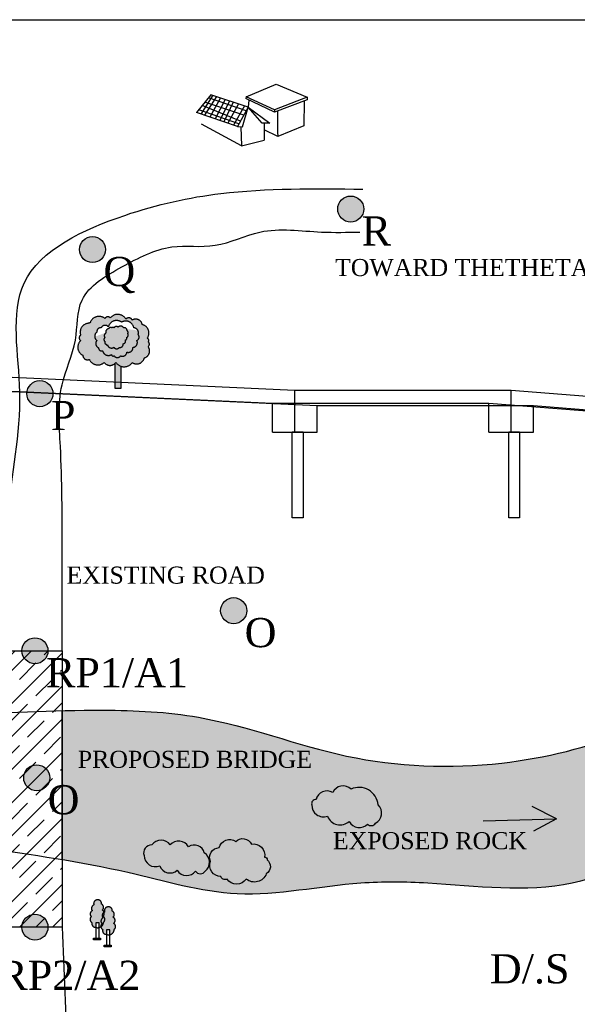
# Model space of a CAD drawing. Header units: millimetres. Extents: x 14111 to 16954, y -2164 to 951.
# Tile 4 of 5: x 15613 to 16091, y -1537 to -693. Entities that reach past the tile are written whole.
import ezdxf

# ---------------------------------------------------------------- set-up
doc = ezdxf.new("R2010")
doc.units = ezdxf.units.MM
doc.linetypes.add('ACAD_ISO10W100', pattern=[18, 12, -3, 0, -3])
doc.styles.get("Standard").update_dxf_attribs({"font": 'times.ttf', "height": 6})

msp = doc.modelspace()

# ---------------------------------------------------------------- hatches: boundary and pattern name
at = {"ltscale": 100}
h = msp.add_hatch(color=256, dxfattribs=at)
h.set_gradient(color1=(230, 77, 25), one_color=1, tint=1, name='SPHERICAL')
h.paths.add_polyline_path([(15885.57479316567, -855.6479688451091, 1), (15907.88399185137, -855.6479688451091, 1)])
h = msp.add_hatch(color=256, dxfattribs=at)
h.set_gradient(color1=(230, 77, 25), one_color=1, tint=1, name='SPHERICAL')
h.paths.add_polyline_path([(15664.35922091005, -890.3791287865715, 1), (15686.66841959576, -890.3791287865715, 1)])
at = {"linetype": 'ACAD_ISO10W100', "ltscale": 100}
h = msp.add_hatch(color=256, dxfattribs=at)
h.set_gradient(color1=(0, 255, 0), one_color=1, tint=1, name='INVSPHERICAL')
h.paths.add_polyline_path([(15667.16486798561, -980.8756479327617, 0.5205670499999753), (15672.83209813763, -984.4990181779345, 0.5205670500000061), (15685.52669067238, -986.9900841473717, 0.52056705), (15695.50101561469, -986.9900841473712, 0.5205670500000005), (15709.55574664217, -987.2165444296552, 0.5205670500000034), (15719.98345212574, -983.1402536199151, 0.5205670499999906), (15723.15710025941, -973.4024485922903, 0.5205670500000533), (15723.38378896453, -969.552619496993, 0.5205670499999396), (15722.47703101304, -966.3821712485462, 0.5205670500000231), (15718.16993622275, -954.606220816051, 0.5205670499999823), (15709.55574664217, -950.7563902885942, 0.520567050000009), (15704.11520832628, -949.8505491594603, 0.5205670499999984), (15690.74054341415, -948.944706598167, 0.5205670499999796), (15686.20675991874, -949.3976271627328, 0.5205670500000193), (15673.51216425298, -953.0209974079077, 0.52056704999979), (15672.83209813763, -953.473917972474, 0.5205670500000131), (15665.35135208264, -963.664643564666, 0.5205670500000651), (15665.35135208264, -968.4203166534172, 0.5205670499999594)])
h.paths.add_polyline_path([(15679.29946887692, -968.2555194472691, -0.5205670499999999), (15679.29946887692, -961.0536743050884, -0.52056705), (15682.90402624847, -957.4527531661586, -0.52056705), (15689.08326835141, -956.4239181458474, -0.52056705), (15700.41187678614, -952.5657868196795, -0.5205670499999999), (15710.96808230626, -957.4527531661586, -0.5205670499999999), (15714.57263967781, -963.1113443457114, -0.5205670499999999), (15713.54276703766, -968.2555194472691, -0.5205670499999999), (15710.19567626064, -974.1713193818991, -0.5205670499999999), (15705.04630992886, -978.2866594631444, -0.5205670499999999), (15699.63947387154, -981.3731645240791, -0.5205670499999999), (15693.97516808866, -981.3731645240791, -0.52056705), (15691.65795308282, -980.3443295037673, -0.52056705), (15684.19136861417, -977.0006156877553, -0.5205670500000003), (15680.58681124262, -974.4285281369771, -0.5205670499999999)], flags=16)
h.paths.add_polyline_path([(15686.1646039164, -969.1253202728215, -0.52056705), (15686.1646039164, -965.8323435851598, -0.52056705), (15687.14458694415, -961.9163716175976, -0.52056705), (15689.2827266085, -958.2673972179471, -0.5205670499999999), (15692.04449268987, -957.4664030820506, -0.5205670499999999), (15693.91536567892, -957.4664030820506, -0.5205670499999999), (15697.38984498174, -956.9324065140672, -0.5205670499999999), (15702.28975072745, -957.4664030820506, -0.52056705), (15705.14060674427, -959.9583856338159, -0.5205670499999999), (15705.67514322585, -962.2723693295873, -0.5205670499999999), (15704.6951601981, -965.654344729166, -0.52056705), (15703.71518030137, -967.8793297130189, -0.5205670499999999), (15701.84430731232, -970.9943075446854, -0.5205670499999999), (15698.45891481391, -974.1982840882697, -0.5205670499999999), (15693.82627574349, -974.1092853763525, -0.5205670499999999), (15688.39183351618, -972.0622992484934, -0.5205670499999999), (15687.14458694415, -971.3503038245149, -0.5205670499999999)], flags=0)
h = msp.add_hatch(color=256, dxfattribs=at)
h.set_gradient(color1=(0, 255, 0), one_color=1, tint=1, name='INVSPHERICAL')
h.paths.add_polyline_path([(15699.62845895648, -962.7998911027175, 0.5205670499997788), (15696.35067322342, -962.2304156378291, 0.5205670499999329), (15693.78545042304, -967.3556876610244, 0.5205670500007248), (15694.4980133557, -968.0675312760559, 0.5205670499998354), (15698.63087335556, -967.6404253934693, 0.5205670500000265), (15700.05599608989, -965.2201582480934, 0.5205670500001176)], flags=17)
edge = h.paths.add_edge_path()
edge.add_arc((15712.25670826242, -965.3228696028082), 3.202246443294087, 293.6789555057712, 403.678955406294)
edge.add_arc((15710.78926688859, -961.5440178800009), 4.09517055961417, 337.4973870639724, 385.5183638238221)
edge.add_spline(control_points=[(15714.48494231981, -959.7798169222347), (15714.27660264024, -959.7415247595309), (15711.07862016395, -959.1632316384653), (15707.85815996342, -958.7354654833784), (15704.8659089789, -958.5931542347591)], knot_values=[605.2425099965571, 605.2425099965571, 605.2425099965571, 605.2425099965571, 605.9904952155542, 616.7188395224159, 616.7188395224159, 616.7188395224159, 616.7188395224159], degree=3, periodic=0)
edge.add_arc((15702.84272625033, -959.710489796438), 2.311213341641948, -6.157268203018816, 28.910389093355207, ccw=False)
edge.add_arc((15704.59774057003, -961.3025207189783), 1.449621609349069, -41.99268335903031, 68.00731654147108, ccw=False)
edge.add_arc((15704.00110937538, -963.6202612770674), 2.149232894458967, -71.15981518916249, 38.840184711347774, ccw=False)
edge.add_arc((15703.42619461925, -966.423742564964), 1.483996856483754, -78.77077409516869, 31.229225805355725, ccw=False)
edge.add_arc((15701.68917832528, -968.7818189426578), 2.217920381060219, -85.98926123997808, 24.01073866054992, ccw=False)
edge.add_arc((15699.02988679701, -971.4110571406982), 2.845108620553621, -101.57704676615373, 8.42295313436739, ccw=False)
edge.add_arc((15696.17375406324, -972.5318803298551), 2.828225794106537, 213.8994128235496, 323.89941272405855, ccw=False)
edge.add_arc((15691.82571218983, -971.1831736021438), 3.54462757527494, 194.3601618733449, 304.36016177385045, ccw=False)
edge.add_arc((15688.01748251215, -971.2696358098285), 0.876615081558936, 185.2799512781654, 295.2799511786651, ccw=False)
edge.add_arc((15687.43357055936, -969.8947162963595), 1.483996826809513, 148.7708553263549, 258.7708552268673, ccw=False)
edge.add_arc((15687.31748746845, -967.478831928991), 2.009991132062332, 125.00000004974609, 234.99999995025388, ccw=False)
edge.add_arc((15688.02559197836, -964.2174533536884), 2.463969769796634, 110.95012396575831, 220.9501238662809, ccw=False)
edge.add_arc((15689.49117646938, -960.8404551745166), 2.581487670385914, 196.3242013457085, 204.6315596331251, ccw=False)
edge.add_spline(control_points=[(15687.01375720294, -961.5660393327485), (15683.80760835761, -962.7001435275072), (15680.63036476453, -963.9607887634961), (15677.43493294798, -964.9507268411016)], knot_values=[638.6196816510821, 638.6196816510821, 638.6196816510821, 638.6196816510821, 650.7513782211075, 650.7513782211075, 650.7513782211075, 650.7513782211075], degree=3, periodic=0)
edge.add_arc((15681.82086201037, -964.6545968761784), 4.395914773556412, 183.8626445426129, 234.9999999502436)
edge.add_arc((15682.10433367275, -970.8913203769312), 3.848988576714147, 136.7798428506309, 246.7798427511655)
edge.add_arc((15683.28958747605, -974.4526027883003), 2.702883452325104, 179.4896582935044, 289.4896581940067)
edge.add_arc((15689.09530766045, -976.0583932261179), 4.993636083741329, 190.8760316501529, 300.8760315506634)
edge.add_arc((15693.1767596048, -980.0474813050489), 1.547543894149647, 191.0589533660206, 301.0589532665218)
edge.add_arc((15696.8073209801, -979.390069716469), 3.457420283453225, 215.0000000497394, 324.9999999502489)
edge.add_arc((15701.26229484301, -977.9369583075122), 3.800139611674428, 244.7199868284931, 354.7199867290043)
edge.add_arc((15706.1801970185, -974.4261768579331), 4.023558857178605, 253.6316208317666, 363.6316207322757)
edge.add_arc((15709.79807779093, -970.041590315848), 4.14882473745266, 275.4993235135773, 385.4993234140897)
h = msp.add_hatch(color=256, dxfattribs=at)
h.set_gradient(color1=(38, 76, 47), one_color=1, tint=1, name='SPHERICAL')
h.paths.add_polyline_path([(15699.93661670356, -990.3362829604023, -0.1663771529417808), (15695.50101561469, -986.9900841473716, -0.04335099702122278), (15694.82418540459, -987.797713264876), (15694.82418540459, -1009.31349258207), (15699.93661670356, -1009.31349258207)])
at = {"ltscale": 100}
h = msp.add_hatch(color=256, dxfattribs=at)
h.set_gradient(color1=(230, 77, 25), one_color=1, tint=1, name='SPHERICAL')
h.paths.add_polyline_path([(15619.32605004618, -1013.800187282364, 1), (15641.63524873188, -1013.800187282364, 1)])
h = msp.add_hatch(color=256, dxfattribs=at)
h.set_gradient(color1=(230, 77, 25), one_color=1, tint=1, name='SPHERICAL')
h.paths.add_polyline_path([(15785.31546787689, -1199.7027697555, 1), (15807.6246665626, -1199.7027697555, 1)])
h = msp.add_hatch(color=256, dxfattribs=at)
h.set_gradient(color1=(230, 77, 25), one_color=1, tint=1, name='SPHERICAL')
h.paths.add_polyline_path([(15615.08070305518, -1234.05327176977, 1), (15637.38990174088, -1234.05327176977, 1)])
h = msp.add_hatch(color=256, dxfattribs=at)
h.set_gradient(color1=(46, 160, 209), one_color=1, tint=1, name='CYLINDER')
edge = h.paths.add_edge_path()
edge.add_spline(control_points=[(15649.50742497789, -1412.835103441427), (15668.35058073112, -1415.961341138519), (15718.35471094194, -1425.343150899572), (15802.65167524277, -1450.932697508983), (15889.16158754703, -1430.986289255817), (15984.52283205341, -1432.386889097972), (16088.86634503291, -1447.415403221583), (16185.06045713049, -1387.700766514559), (16290.50992022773, -1377.04014486), (16389.48179748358, -1368.194254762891), (16493.94750377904, -1414.112091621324), (16539.68684576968, -1467.834775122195), (16563.89466739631, -1496.267828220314)], knot_values=[2683.884150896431, 2683.884150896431, 2683.884150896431, 2683.884150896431, 2875.23158542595, 3193.202139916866, 3546.960629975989, 3738.300487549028, 4151.191740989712, 4558.977805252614, 4813.937886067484, 5206.688107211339, 5535.907907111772, 5906.048708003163, 5906.048708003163, 5906.048708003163, 5906.048708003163], degree=3, periodic=0)
edge.add_line((16563.8946673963, -1496.267828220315), (16627.33893435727, -1441.930406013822))
edge.add_spline(control_points=[(16627.33893435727, -1441.930406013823), (16583.2628094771, -1393.211625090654), (16513.89108550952, -1316.532792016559), (16398.69245275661, -1228.08854591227), (16262.36151055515, -1233.45338550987), (16153.76910330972, -1303.510206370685), (16019.89239284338, -1336.806043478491), (15892.11225229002, -1331.743311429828), (15783.57241486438, -1288.267711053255), (15700.2800556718, -1284.514747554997), (15661.23617688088, -1285.089193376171), (15649.50742497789, -1285.37025611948)], knot_values=[2789.259079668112, 2789.259079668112, 2789.259079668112, 2789.259079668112, 3451.274264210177, 3831.209450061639, 4183.677606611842, 4729.746470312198, 5103.425241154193, 5546.984838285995, 5984.190000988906, 6256.837765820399, 6374.086115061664, 6374.086115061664, 6374.086115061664, 6374.086115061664], degree=3, periodic=0)
edge.add_line((15649.50742497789, -1285.37025611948), (15649.50742497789, -1412.835103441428))
h.paths.add_polyline_path([(16358.9323242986, -1320.951667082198, -1), (16381.2415229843, -1320.951667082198, -1)], flags=16)
h.paths.add_polyline_path([(16599.4287547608, -1455.847876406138, -1), (16577.1195560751, -1455.847876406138, -1)], flags=16)
h.paths.add_polyline_path([(15917.94694026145, -1381.731333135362, -0.5205670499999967), (15911.21298862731, -1382.478947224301, -0.5205670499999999), (15895.50041451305, -1380.236094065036, -0.5205670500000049), (15876.79498654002, -1375.75036596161, -0.5205670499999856), (15863.32706297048, -1366.031295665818, -0.5205670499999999), (15867.06816074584, -1361.545578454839, -0.52056705), (15881.28428762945, -1355.564611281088, -0.5205670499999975), (15896.99686174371, -1352.574133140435, -0.5205670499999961), (15920.19159080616, -1366.031295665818, -0.5205670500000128)], flags=16)
h.paths.add_polyline_path([(15824.41975979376, -1425.093320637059, -0.5205670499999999), (15807.21075875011, -1429.579048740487, -0.5205670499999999), (15790.7499813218, -1429.579048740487, -0.5205670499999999), (15785.51245661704, -1427.336184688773, -0.5205670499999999), (15776.53385443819, -1414.626636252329, -0.5205670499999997), (15784.01602968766, -1402.664701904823, -0.52056705), (15798.23215657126, -1397.431359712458, -0.52056705), (15811.70005983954, -1399.674223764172, -0.52056705), (15822.92333286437, -1410.88853313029, -0.52056705), (15825.16798340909, -1413.131397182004, -0.52056705)], flags=16)
h.paths.add_polyline_path([(15772.04455334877, -1422.850456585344, -0.52056705), (15763.81415448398, -1422.850456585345, -0.5205670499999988), (15748.10160067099, -1422.102842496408, -0.5205670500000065), (15733.13725017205, -1418.364739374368, -0.5205670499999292), (15719.66932660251, -1409.393294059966, -0.5205670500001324), (15726.40327823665, -1400.421848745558, -0.5205670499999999), (15742.11585235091, -1400.421848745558, -0.5205670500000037), (15757.82842646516, -1401.917087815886, -0.5205670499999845), (15771.29632973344, -1407.15043000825, -0.5205670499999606)], flags=16)
h = msp.add_hatch(dxfattribs=at)
h.set_pattern_fill('JIS_STN_1E', color=256, scale=20, style=0)
h.set_pattern_definition([(45, (0, 0), (-14.14213562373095, 14.14213562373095), []), (45, (14.1, 0), (-14.14213562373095, 14.14213562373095), [20, -10])])
edge = h.paths.add_edge_path()
edge.add_line((15649.50742497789, -1234.05327176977), (15602.96317981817, -1234.05327176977))
edge.add_line((15602.96317981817, -1234.05327176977), (15602.96317981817, -1286.815963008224))
edge.add_spline(control_points=[(15602.96317981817, -1286.815963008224), (15618.4678073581, -1286.304518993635), (15633.97674330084, -1285.742426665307), (15649.5074249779, -1285.37025611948)], knot_values=[2634.004129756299, 2634.004129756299, 2634.004129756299, 2634.004129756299, 2789.259079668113, 2789.259079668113, 2789.259079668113, 2789.259079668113], degree=3, periodic=0)
edge.add_line((15649.50742497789, -1285.37025611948), (15649.50742497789, -1234.05327176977))
edge = h.paths.add_edge_path()
edge.add_spline(control_points=[(15602.96317981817, -1405.713641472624), (15618.52384074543, -1407.969687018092), (15634.03482577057, -1410.268069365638), (15649.50742497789, -1412.835103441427)], knot_values=[2526.76385732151, 2526.76385732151, 2526.76385732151, 2526.76385732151, 2683.884150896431, 2683.884150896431, 2683.884150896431, 2683.884150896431], degree=3, periodic=0)
edge.add_line((15649.50742497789, -1412.835103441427), (15649.50742497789, -1285.37025611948))
edge.add_spline(control_points=[(15649.5074249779, -1285.37025611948), (15633.97674330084, -1285.742426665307), (15618.4678073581, -1286.304518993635), (15602.96317981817, -1286.815963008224)], knot_values=[2634.0041297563, 2634.0041297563, 2634.0041297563, 2634.0041297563, 2789.259079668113, 2789.259079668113, 2789.259079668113, 2789.259079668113], degree=3, periodic=0)
edge.add_line((15602.96317981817, -1286.815963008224), (15602.96317981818, -1405.713641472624))
edge = h.paths.add_edge_path()
edge.add_line((15602.96317981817, -1470.816757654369), (15649.50742497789, -1470.816757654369))
edge.add_line((15649.50742497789, -1470.816757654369), (15649.50742497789, -1412.835103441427))
edge.add_spline(control_points=[(15649.50742497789, -1412.835103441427), (15634.03482577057, -1410.268069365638), (15618.52384074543, -1407.969687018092), (15602.96317981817, -1405.713641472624)], knot_values=[2526.76385732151, 2526.76385732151, 2526.76385732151, 2526.76385732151, 2683.884150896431, 2683.884150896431, 2683.884150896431, 2683.884150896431], degree=3, periodic=0)
edge.add_line((15602.96317981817, -1405.713641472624), (15602.96317981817, -1470.816757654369))
h = msp.add_hatch(color=256, dxfattribs=at)
h.set_gradient(color1=(228, 161, 27), one_color=1, tint=1, name='SPHERICAL')
h.paths.add_polyline_path([(15463.95570435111, -1355.27427306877, 0.5205670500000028), (15446.86463338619, -1351.004901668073, 0.5205670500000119), (15435.9453312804, -1353.376775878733, 0.5205670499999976), (15420.27849592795, -1356.223016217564, 0.5205670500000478), (15418.37949481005, -1373.300469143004, 0.52056705), (15420.27849592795, -1373.300469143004, 0.5205670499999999), (15435.47056577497, -1373.300469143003, 0.5205670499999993), (15451.13740112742, -1372.826092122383, 0.52056705), (15463.00621394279, -1372.826092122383, 0.5205670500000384), (15475.82451716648, -1363.338617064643, 0.5205670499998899), (15471.55174942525, -1356.697393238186, 0.5205670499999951)])
h.paths.add_polyline_path([(15509.53193419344, -1366.184857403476, 0.5205670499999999), (15526.14828025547, -1368.556731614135, 0.52056705), (15540.86560489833, -1369.505474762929, 0.52056705), (15550.36065109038, -1357.64613638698, 0.5205670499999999), (15549.88588558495, -1355.27427306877, 0.52056705), (15534.69381573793, -1345.312420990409, 0.5205670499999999), (15524.72402434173, -1339.145563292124, 0.52056705), (15509.05718898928, -1337.722443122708, 0.52056705), (15495.28937505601, -1341.043060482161, 0.5205670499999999), (15482.94581703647, -1350.056158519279, 0.52056705), (15480.09728490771, -1352.42802183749, 0.52056705), (15486.74381927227, -1366.184857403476, 0.5205670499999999), (15494.33986434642, -1366.184857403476, 0.5205670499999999)])
edge = h.paths.add_edge_path()
edge.add_spline(control_points=[(15433.79668544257, -1305.246913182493), (15440.18332558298, -1302.951508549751), (15455.95367678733, -1297.283530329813), (15476.16856143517, -1311.529170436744), (15519.15201682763, -1293.420402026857), (15493.69759158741, -1324.124770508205), (15470.71953648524, -1316.119178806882), (15448.4289139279, -1327.905363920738), (15426.71842585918, -1320.442038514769), (15418.05963823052, -1297.91438297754), (15432.8460015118, -1302.105842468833), (15441.91063622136, -1304.675375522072)], knot_values=[0, 0, 0, 0, 19.19711930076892, 47.40290776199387, 75.07989603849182, 98.01499273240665, 114.7234050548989, 145.5848340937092, 166.2449990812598, 178.6682246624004, 198.3496898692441, 198.3496898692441, 198.3496898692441, 198.3496898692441], degree=3, periodic=0)
h.paths.add_polyline_path([(15748.10160067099, -1422.102842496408, 0.52056705), (15763.81415448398, -1422.850456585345, 0.52056705), (15772.04455334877, -1422.850456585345, 0.52056705), (15771.29632973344, -1407.150430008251, 0.5205670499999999), (15757.82842646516, -1401.917087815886, 0.5205670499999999), (15742.11585235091, -1400.421848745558, 0.5205670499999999), (15726.40327823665, -1400.421848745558, 0.5205670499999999), (15719.66932660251, -1409.393294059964, 0.5205670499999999), (15733.13725017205, -1418.364739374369, 0.52056705)])
h.paths.add_polyline_path([(15798.23215657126, -1397.431359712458, 0.5205670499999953), (15784.01602968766, -1402.664701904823, 0.5205670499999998), (15776.53385443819, -1414.626636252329, 0.5205670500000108), (15785.51245661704, -1427.336184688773, 0.5205670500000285), (15790.7499813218, -1429.579048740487, 0.5205670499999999), (15807.21075875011, -1429.579048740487, 0.5205670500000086), (15824.41975979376, -1425.093320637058, 0.5205670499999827), (15825.16798340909, -1413.131397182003, 0.520567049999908), (15822.92333286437, -1410.88853313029, 0.52056705), (15811.70005983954, -1399.674223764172, 0.52056705)])
h.paths.add_polyline_path([(15881.28428762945, -1355.564611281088, 0.52056705), (15867.06816074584, -1361.545578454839, 0.5205670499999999), (15863.32706297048, -1366.031295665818, 0.5205670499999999), (15876.79498654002, -1375.75036596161, 0.5205670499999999), (15895.50041451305, -1380.236094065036, 0.5205670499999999), (15911.21298862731, -1382.478947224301, 0.5205670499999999), (15917.94694026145, -1381.731333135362, 0.52056705), (15920.19159080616, -1366.031295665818, 0.5205670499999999), (15896.99686174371, -1352.574133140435, 0.5205670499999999)])
h = msp.add_hatch(color=256, dxfattribs=at)
h.set_gradient(color1=(230, 77, 25), one_color=1, tint=1, name='SPHERICAL')
h.paths.add_polyline_path([(15616.55106941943, -1342.850193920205, 1), (15638.86026810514, -1342.850193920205, 1)])
at = {"linetype": 'ACAD_ISO10W100', "ltscale": 100}
h = msp.add_hatch(color=256, dxfattribs=at)
h.set_gradient(color1=(0, 153, 0), one_color=1, tint=1, name='SPHERICAL')
h.paths.add_polyline_path([(15684.48678988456, -1461.498104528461, 0.5205670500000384), (15683.97909130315, -1456.172587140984, 0.5205670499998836), (15683.21753307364, -1450.973876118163, 0.5205670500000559), (15679.53666139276, -1447.423534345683, 0.5205670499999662), (15676.74428812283, -1451.734667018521, 0.5205670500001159), (15675.34809113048, -1456.679784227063, 0.5205670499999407), (15674.45961343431, -1461.751698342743, 0.5205670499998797), (15675.09423148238, -1466.823612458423, 0.5411418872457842), (15678.33884986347, -1470.868193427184), (15678.33884986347, -1466.985222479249), (15681.17611206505, -1466.985222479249), (15681.17611206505, -1471.140245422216, 0.3350611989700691), (15684.99448846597, -1466.570018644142, 0.5205670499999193)])
h = msp.add_hatch(color=256, dxfattribs=at)
h.set_gradient(color1=(0, 153, 0), one_color=1, tint=1, name='SPHERICAL')
h.paths.add_polyline_path([(15693.71959635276, -1467.55484303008, 0.5205670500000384), (15693.21189777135, -1462.229325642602, 0.5205670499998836), (15692.45033954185, -1457.030614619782, 0.5205670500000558), (15688.76946786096, -1453.480272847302, 0.5205670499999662), (15685.97709459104, -1457.79140552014, 0.5205670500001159), (15684.58089759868, -1462.736522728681, 0.5205670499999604), (15683.69241990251, -1467.808436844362, 0.5205670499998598), (15684.32703795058, -1472.880350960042, 0.5411418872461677), (15687.57165633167, -1476.924931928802), (15687.57165633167, -1473.041960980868), (15690.40891853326, -1473.041960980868), (15690.40891853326, -1477.196983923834, 0.3350611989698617), (15694.22729493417, -1472.626757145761, 0.5205670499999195)])
at = {"ltscale": 100}
h = msp.add_hatch(color=256, dxfattribs=at)
h.set_gradient(color1=(230, 77, 25), one_color=1, tint=1, name='SPHERICAL')
h.paths.add_polyline_path([(15615.08070305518, -1470.816757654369, 1), (15637.38990174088, -1470.816757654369, 1)])
at = {"linetype": 'ACAD_ISO10W100', "ltscale": 100}
h = msp.add_hatch(color=256, dxfattribs=at)
h.set_gradient(color1=(255, 127, 127), one_color=1, tint=1, name='SPHERICAL')
h.paths.add_polyline_path([(15678.33884986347, -1470.959672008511, 0.1469109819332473), (15681.17611206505, -1471.140245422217), (15681.17611206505, -1466.985222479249), (15678.33884986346, -1466.985222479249)])
h.paths.add_polyline_path([(15678.33884986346, -1480.176668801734), (15681.17611206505, -1480.176668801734), (15681.17611206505, -1471.140245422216, -0.1469109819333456), (15678.33884986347, -1470.95967200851)])
h.paths.add_polyline_path([(15678.33884986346, -1480.176668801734), (15681.17611206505, -1480.176668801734), (15681.17611206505, -1466.985222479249), (15678.33884986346, -1466.985222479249)])
h = msp.add_hatch(color=256, dxfattribs=at)
h.set_gradient(color1=(255, 127, 127), one_color=1, tint=1, name='SPHERICAL')
h.paths.add_polyline_path([(15681.17611206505, -1471.140245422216, -0.1469109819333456), (15678.33884986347, -1470.95967200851), (15678.33884986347, -1480.176668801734), (15681.17611206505, -1480.176668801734)])
h.paths.add_polyline_path([(15681.17611206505, -1466.985222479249), (15678.33884986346, -1466.985222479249), (15678.33884986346, -1470.95967200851, 0.1469109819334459), (15681.17611206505, -1471.140245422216)])
h.paths.add_polyline_path([(15678.33884986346, -1480.176668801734), (15681.17611206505, -1480.176668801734), (15681.17611206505, -1466.985222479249), (15678.33884986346, -1466.985222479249)])
h = msp.add_hatch(color=256, dxfattribs=at)
h.set_gradient(color1=(255, 127, 127), one_color=1, tint=1, name='SPHERICAL')
h.paths.add_polyline_path([(15687.57165633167, -1477.01641051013, 0.1469109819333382), (15690.40891853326, -1477.196983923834), (15690.40891853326, -1473.041960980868), (15687.57165633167, -1473.041960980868)])
h.paths.add_polyline_path([(15687.57165633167, -1486.233407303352), (15690.40891853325, -1486.233407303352), (15690.40891853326, -1477.196983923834, -0.1469109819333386), (15687.57165633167, -1477.01641051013)])
h.paths.add_polyline_path([(15687.57165633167, -1486.233407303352), (15690.40891853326, -1486.233407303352), (15690.40891853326, -1473.041960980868), (15687.57165633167, -1473.041960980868)])
h = msp.add_hatch(color=256, dxfattribs=at)
h.set_gradient(color1=(255, 127, 127), one_color=1, tint=1, name='SPHERICAL')
h.paths.add_polyline_path([(15690.40891853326, -1477.196983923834, -0.1469109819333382), (15687.57165633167, -1477.01641051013), (15687.57165633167, -1486.233407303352), (15690.40891853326, -1486.233407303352)])
h.paths.add_polyline_path([(15690.40891853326, -1473.041960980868), (15687.57165633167, -1473.041960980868), (15687.57165633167, -1477.01641051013, 0.14691098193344), (15690.40891853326, -1477.196983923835)])
h.paths.add_polyline_path([(15687.57165633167, -1486.233407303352), (15690.40891853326, -1486.233407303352), (15690.40891853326, -1473.041960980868), (15687.57165633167, -1473.041960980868)])

# ---------------------------------------------------------------- linework, layer by layer
at = {"color": 16, "linetype": 'ACAD_ISO10W100', "ltscale": 100}
for p, q in [((15807.04087055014, -759.4145687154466), (15832.82372570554, -748.6133077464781)), ((15832.82372570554, -748.6133077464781), (15859.43828468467, -759.8300020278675)), ((15777.00558269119, -757.7089416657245), (15764.75101620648, -773.011699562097)), ((15778.5782154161, -758.2376593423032), (15768.40098410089, -774.2591134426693)), ((15808.86745160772, -768.4208727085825), (15777.00558269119, -757.7089416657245)), ((15802.24181884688, -780.334985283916), (15769.54753231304, -767.0221017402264)), ((15781.62854276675, -759.2631765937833), (15771.59952185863, -775.3522464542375)), ((15805.03059889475, -775.3202432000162), (15771.88644583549, -764.1014086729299)), ((15807.09114308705, -771.6150038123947), (15774.95934443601, -760.2641596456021)), ((15785.21147240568, -760.4677542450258), (15776.06954520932, -776.8799226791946)), ((15789.04365161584, -761.7561293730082), (15780.6714781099, -778.452680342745)), ((15792.93651714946, -763.0649071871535), (15784.49521696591, -779.759482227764)), ((15796.14048580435, -764.1420785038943), (15788.03457149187, -780.9690928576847)), ((15800.50526983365, -765.6095148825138), (15791.54287605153, -782.1680918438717)), ((15805.79157071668, -767.3867643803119), (15796.22233061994, -783.7673433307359)), ((15807.04087055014, -759.4145687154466), (15806.83489109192, -761.0696095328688)), ((15831.54096681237, -772.8041774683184), (15806.83489109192, -761.0696095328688)), ((15831.3682411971, -770.6312629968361), (15807.04087055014, -759.4145687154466)), ((15809.34845277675, -762.2634681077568), (15808.86745160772, -768.4208727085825)), ((15859.43828468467, -759.8300020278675), (15831.3682411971, -770.6312629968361)), ((15859.28630293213, -762.2277649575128), (15831.54096681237, -772.8041774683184)), ((15799.67652885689, -784.9478509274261), (15764.75101620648, -773.011699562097)), ((15800.99289252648, -782.5807856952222), (15766.68956542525, -770.5909571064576)), ((15808.86745160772, -768.4208727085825), (15799.67652885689, -784.9478509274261)), ((15804.05998254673, -785.2932494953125), (15808.86745160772, -768.4208727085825)), ((15808.86745160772, -768.4208727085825), (15827.55566345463, -782.1933545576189)), ((15820.92883875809, -782.1933545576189), (15808.86745160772, -768.4208727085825)), ((15831.3682411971, -770.6312629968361), (15831.54096681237, -772.8041774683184)), ((15833.88145820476, -771.9119913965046), (15834.13257499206, -789.8066160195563)), ((15803.22525052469, -801.4754708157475), (15768.92506505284, -782.9103751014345)), ((15827.55566345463, -782.1933545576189), (15820.92883875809, -782.1933545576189)), ((15822.53906944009, -782.1933545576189), (15822.6538385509, -796.5779465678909)), ((15856.55511167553, -784.2579853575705), (15834.23497598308, -793.5327906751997)), ((15799.67652885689, -784.9478509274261), (15804.05998254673, -785.2932494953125)), ((15802.46663130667, -785.1676998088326), (15803.22525052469, -801.4754708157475)), ((15834.23497598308, -793.5327906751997), (15822.58373644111, -787.7916952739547)), ((15834.13257499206, -789.8066160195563), (15834.20635721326, -793.5186889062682)), ((15803.22525052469, -801.4754708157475), (15822.6538385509, -796.5779465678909))]:
    msp.add_line(p, q, dxfattribs=at)
at = {"color": 18, "linetype": 'ACAD_ISO10W100', "ltscale": 100}
for p, q in [((15856.86183788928, -763.1519614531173), (15856.55511167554, -784.2579853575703)), ((15859.43828468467, -759.8300020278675), (15859.28630293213, -762.2277649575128))]:
    msp.add_line(p, q, dxfattribs=at)
at = {"ltscale": 100}
for p, q in [((15368.54066816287, -988.7293437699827), (15848.82288136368, -1010.824272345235)), ((15349.47377607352, -999.7916163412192), (15829.75598927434, -1021.886544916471)), ((15387.60756025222, -1001.840180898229), (15867.88977345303, -1023.935109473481)), ((15848.82288136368, -1046.879071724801), (15848.82288136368, -1010.824272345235)), ((15848.82288136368, -1010.824272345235), (16034.25961678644, -1010.824272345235)), ((16034.25961678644, -1046.879071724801), (16034.25961678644, -1010.824272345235)), ((16034.25961678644, -1010.824272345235), (16260.99571345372, -1028.655003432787)), ((15829.75598927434, -1046.879071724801), (15829.75598927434, -1021.886544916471)), ((15829.75598927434, -1021.886544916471), (16015.1927246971, -1021.886544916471)), ((15867.88977345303, -1046.879071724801), (15867.88977345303, -1023.935109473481)), ((15867.88977345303, -1023.935109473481), (16053.32650887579, -1023.935109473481)), ((16015.1927246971, -1046.879071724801), (16015.1927246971, -1021.886544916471)), ((16015.1927246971, -1021.886544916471), (16241.92882136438, -1039.717276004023)), ((16053.32650887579, -1046.879071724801), (16053.32650887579, -1023.935109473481)), ((16053.32650887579, -1023.935109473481), (16280.06260554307, -1041.765840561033)), ((15829.75598927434, -1046.879071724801), (15867.88977345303, -1046.879071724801)), ((16015.1927246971, -1046.879071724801), (16053.32650887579, -1046.879071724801)), ((15649.50742497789, -1412.835103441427), (15649.50742497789, -1285.370256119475)), ((16072.9277303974, -1377.996367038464), (16052.18523236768, -1367.353301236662)), ((16010.13961673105, -1379.676843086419), (16072.9277303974, -1377.996367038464)), ((16072.9277303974, -1377.996367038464), (16053.30643091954, -1388.639421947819))]:
    msp.add_line(p, q, dxfattribs=at)
for points in [[(16647.83256030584, -2164.460061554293), (14110.84993657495, -2164.460061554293), (14110.84993657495, -693.4584861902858), (16647.83256030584, -693.4584861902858)], [(15846.66467362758, -1046.529238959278), (15855.86238741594, -1046.529238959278), (15855.86238741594, -1120.052154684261), (15846.66467362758, -1120.052154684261)], [(16032.10140905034, -1046.529238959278), (16041.2991228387, -1046.529238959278), (16041.2991228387, -1120.052154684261), (16032.10140905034, -1120.052154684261)], [(15602.96317981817, -1234.05327176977), (15649.50742497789, -1234.05327176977), (15649.50742497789, -1470.816757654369), (15602.96317981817, -1470.816757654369)]]:
    msp.add_lwpolyline(points, close=True, dxfattribs=at)
at = {"linetype": 'ACAD_ISO10W100', "ltscale": 100}
for points in [[(15695.50101561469, -986.9900841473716, -0.52056705), (15685.52669067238, -986.9900841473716, -0.52056705), (15672.83209813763, -984.4990181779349, -0.52056705), (15667.16486798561, -980.8756479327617, -0.52056705), (15665.35135208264, -968.4203166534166, -0.52056705), (15665.35135208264, -963.6646435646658, -0.52056705), (15672.83209813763, -953.473917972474, -0.52056705), (15673.51216425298, -953.0209974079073, -0.52056705), (15686.20675991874, -949.3976271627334, -0.52056705), (15690.74054341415, -948.9447065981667, -0.52056705), (15704.11520832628, -949.8505491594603, -0.52056705), (15709.55574664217, -950.7563902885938, -0.52056705), (15718.16993622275, -954.6062208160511, -0.52056705), (15722.47703101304, -966.382171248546, -0.52056705), (15723.38378896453, -969.552619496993, -0.52056705), (15723.15710025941, -973.40244859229, -0.52056705), (15719.98345212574, -983.140253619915, -0.52056705), (15709.55574664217, -987.216544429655, -0.52056705)], [(15689.08326835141, -956.4239181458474, -0.52056705), (15700.41187678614, -952.5657868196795, -0.52056705), (15710.96808230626, -957.4527531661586, -0.52056705), (15714.57263967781, -963.1113443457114, -0.52056705), (15713.54276703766, -968.2555194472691, -0.52056705), (15710.19567626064, -974.1713193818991, -0.52056705), (15705.04630992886, -978.2866594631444, -0.52056705), (15699.63947387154, -981.3731645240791, -0.52056705), (15693.97516808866, -981.3731645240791, -0.52056705), (15691.65795308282, -980.3443295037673, -0.52056705), (15684.19136861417, -977.0006156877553, -0.52056705), (15680.58681124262, -974.4285281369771, -0.52056705), (15679.29946887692, -968.2555194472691, -0.52056705), (15679.29946887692, -961.0536743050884, -0.52056705), (15682.90402624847, -957.4527531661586, -0.52056705)], [(15697.38984498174, -956.9324065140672, -0.52056705), (15702.28975072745, -957.4664030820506, -0.52056705), (15705.14060674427, -959.9583856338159, -0.52056705), (15705.67514322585, -962.2723693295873, -0.52056705), (15704.6951601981, -965.654344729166, -0.52056705), (15703.71518030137, -967.8793297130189, -0.52056705), (15701.84430731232, -970.9943075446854, -0.52056705), (15698.45891481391, -974.1982840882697, -0.52056705), (15693.82627574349, -974.1092853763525, -0.52056705), (15688.39183351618, -972.0622992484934, -0.52056705), (15687.14458694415, -971.3503038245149, -0.52056705), (15686.1646039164, -969.1253202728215, -0.52056705), (15686.1646039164, -965.8323435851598, -0.52056705), (15687.14458694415, -961.9163716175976, -0.52056705), (15689.2827266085, -958.2673972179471, -0.52056705), (15692.04449268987, -957.4664030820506, -0.52056705), (15693.91536567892, -957.4664030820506, -0.52056705)], [(15678.14046440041, -1470.88115131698, -0.52056705), (15675.09423148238, -1466.823612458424, -0.52056705), (15674.45961343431, -1461.751698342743, -0.52056705), (15675.34809113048, -1456.679784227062, -0.52056705), (15676.74428812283, -1451.734667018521, -0.52056705), (15679.53666139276, -1447.423534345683, -0.52056705), (15683.21753307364, -1450.973876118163, -0.52056705), (15683.97909130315, -1456.172587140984, -0.52056705), (15684.48678988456, -1461.498104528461, -0.52056705), (15684.99448846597, -1466.570018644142, -0.52056705)], [(15687.37327086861, -1476.937889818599, -0.52056705), (15684.32703795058, -1472.880350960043, -0.52056705), (15683.69241990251, -1467.808436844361, -0.52056705), (15684.58089759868, -1462.73652272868, -0.52056705), (15685.97709459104, -1457.79140552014, -0.52056705), (15688.76946786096, -1453.480272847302, -0.52056705), (15692.45033954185, -1457.030614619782, -0.52056705), (15693.21189777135, -1462.229325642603, -0.52056705), (15693.71959635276, -1467.55484303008, -0.52056705), (15694.22729493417, -1472.626757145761, -0.52056705)]]:
    msp.add_lwpolyline(points, format="xyb", close=True, dxfattribs=at)
msp.add_lwpolyline([(15699.93661670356, -990.336282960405), (15699.93661670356, -1009.31349258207), (15694.82418540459, -1009.31349258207), (15694.82418540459, -987.7977132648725)], dxfattribs=at)
at = {"ltscale": 100}
for points in [[(15896.99686174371, -1352.574133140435, 0.52056705), (15881.28428762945, -1355.564611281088, 0.52056705), (15867.06816074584, -1361.545578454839, 0.52056705), (15863.32706297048, -1366.031295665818, 0.52056705), (15876.79498654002, -1375.75036596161, 0.52056705), (15895.50041451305, -1380.236094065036, 0.52056705), (15911.21298862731, -1382.478947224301, 0.52056705), (15917.94694026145, -1381.731333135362, 0.52056705), (15920.19159080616, -1366.031295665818, 0.52056705)], [(15757.82842646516, -1401.917087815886, 0.52056705), (15742.11585235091, -1400.421848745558, 0.52056705), (15726.40327823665, -1400.421848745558, 0.52056705), (15719.66932660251, -1409.393294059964, 0.52056705), (15733.13725017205, -1418.364739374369, 0.52056705), (15748.10160067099, -1422.102842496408, 0.52056705), (15763.81415448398, -1422.850456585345, 0.52056705), (15772.04455334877, -1422.850456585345, 0.52056705), (15771.29632973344, -1407.150430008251, 0.52056705)], [(15784.01602968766, -1402.664701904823, -0.52056705), (15798.23215657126, -1397.431359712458, -0.52056705), (15811.70005983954, -1399.674223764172, -0.52056705), (15822.92333286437, -1410.88853313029, -0.52056705), (15825.16798340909, -1413.131397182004, -0.52056705), (15824.41975979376, -1425.093320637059, -0.52056705), (15807.21075875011, -1429.579048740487, -0.52056705), (15790.7499813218, -1429.579048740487, -0.52056705), (15785.51245661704, -1427.336184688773, -0.52056705), (15776.53385443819, -1414.626636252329, -0.52056705)]]:
    msp.add_lwpolyline(points, format="xyb", close=True, dxfattribs=at)
at = {"linetype": 'ACAD_ISO10W100', "ltscale": 100}
for points in [[(15678.33884986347, -1480.384128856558), (15681.17611206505, -1480.384128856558), (15681.17611206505, -1466.985222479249), (15678.33884986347, -1466.985222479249)], [(15687.57165633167, -1486.440867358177), (15690.40891853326, -1486.440867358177), (15690.40891853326, -1473.041960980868), (15687.57165633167, -1473.041960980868)], [(15676.29664169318, -1480.176668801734), (15682.41767321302, -1480.176668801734), (15682.41767321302, -1481.549389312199), (15676.29664169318, -1481.549389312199)], [(15685.52944816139, -1486.233407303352), (15691.65047968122, -1486.233407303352), (15691.65047968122, -1487.606127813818), (15685.52944816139, -1487.606127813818)]]:
    msp.add_lwpolyline(points, close=True, dxfattribs=at)
at = {"ltscale": 100}
for centre in [(15896.72939250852, -855.6479688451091), (15675.5138202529, -890.3791287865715), (15630.48064938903, -1013.800187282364), (15796.47006721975, -1199.7027697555), (15626.23530239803, -1234.05327176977), (15627.70566876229, -1342.850193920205), (15626.23530239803, -1470.816757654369)]:
    msp.add_circle(centre, 11.15459934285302, dxfattribs=at)
for points in [[(15602.96317981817, -1234.05327176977), (15602.96317981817, -1117.282510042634), (15613.24539880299, -1012.551553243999), (15616.98877032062, -919.0417680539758), (15703.08645733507, -861.0657092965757), (15785.44075253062, -842.3637457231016), (15907.10051971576, -838.6233551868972)], [(15649.50742497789, -1234.05327176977), (15649.50742497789, -1147.282469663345), (15648.01191279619, -1059.010982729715), (15649.43677774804, -1006.332836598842), (15660.83573796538, -967.8920246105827), (15666.53521807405, -933.7224139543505), (15700.73209872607, -905.2477347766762), (15743.47820969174, -888.162929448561), (15780.52484054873, -886.7391993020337), (15818.99635665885, -875.3493254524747), (15871.71654258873, -875.3493254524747), (15904.48857859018, -875.3493254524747)], [(14822.66824104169, -1270.667890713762), (14920.91667882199, -1283.487742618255), (15031.84973596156, -1285.846138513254), (15088.49640071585, -1297.638111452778), (15207.39582245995, -1330.236818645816), (15406.7920909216, -1294.01187377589), (15554.82871180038, -1287.974381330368), (15684.73839752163, -1284.955635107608), (15766.30959964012, -1290.993127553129), (15893.19813356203, -1324.199329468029), (16026.12897717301, -1330.236818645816), (16134.8905759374, -1303.068109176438), (16285.94835470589, -1239.6744515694), (16391.68880167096, -1239.6744515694), (16488.36577496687, -1300.049362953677), (16627.33893435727, -1441.930406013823)], [(14852.85956333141, -1403.02313472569), (14974.76684766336, -1399.667968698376), (15080.50728853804, -1399.667968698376), (15186.2477355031, -1429.855424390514), (15346.36897575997, -1405.705461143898), (15446.06711303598, -1390.611730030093), (15582.01911453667, -1402.686714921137), (15705.88649056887, -1423.817931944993), (15799.54231206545, -1441.930406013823), (15905.28275294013, -1432.874170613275), (15962.68471021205, -1432.874170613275), (16086.55208624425, -1432.874170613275), (16201.35600078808, -1390.611730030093), (16276.88488712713, -1378.536748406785), (16394.70995347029, -1378.536748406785), (16485.34462316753, -1417.780442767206), (16563.89466739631, -1496.267828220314)], [(15649.50742497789, -1470.816757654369), (15650.54413083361, -1693.730889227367), (15641.69470563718, -1767.417355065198), (15632.84526013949, -1855.841118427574), (15641.69470563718, -1932.475048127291), (15604.7044514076, -1990.853778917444), (15547.97705865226, -2017.170500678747), (15484.19367521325, -2068.648625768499), (15450.1572354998, -2097.799453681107), (15446.91567077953, -2151.242620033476)]]:
    msp.add_spline(points, degree=3, dxfattribs=at)

# ---------------------------------------------------------------- texts
at = {"linetype": 'ACAD_ISO10W100', "attachment_point": 1}
for s, insert, char_height, width in [('R', (15906.12907825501, -861.9132720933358), 25, 18.445782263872), ('Q', (15684.91350599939, -896.6444320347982), 25, 18.445782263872), ('TOWARD THETHETANGAR SIDE', (15883.31570255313, -898.4305391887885), 14.625, 553.2359695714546), ('P', (15639.88033513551, -1020.065490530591), 25, 18.445782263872), ('EXISTING ROAD', (15653.25941434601, -1161.929693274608), 14.625, 553.2359695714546), ('O', (15805.86975296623, -1205.968073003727), 25, 18.445782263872), ('RP1/A1', (15635.63498814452, -1240.318575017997), 25, 18.445782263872), ('PROPOSED BRIDGE', (15662.93142671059, -1319.711960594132), 14.625, 553.2359695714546), ('O', (15637.10535450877, -1349.115497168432), 25, 18.445782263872), ('EXPOSED ROCK', (15881.47640747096, -1389.420918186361), 14.625, 553.2359695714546), ('D/.S', (16015.95778698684, -1493.943622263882), 25, 553.2359695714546), ('RP2/A2', (15594.84097758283, -1499.562310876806), 25, 18.445782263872)]:
    msp.add_mtext(s, dxfattribs=dict(at, insert=insert, char_height=char_height, width=width))

doc.saveas('drawing.dxf')
